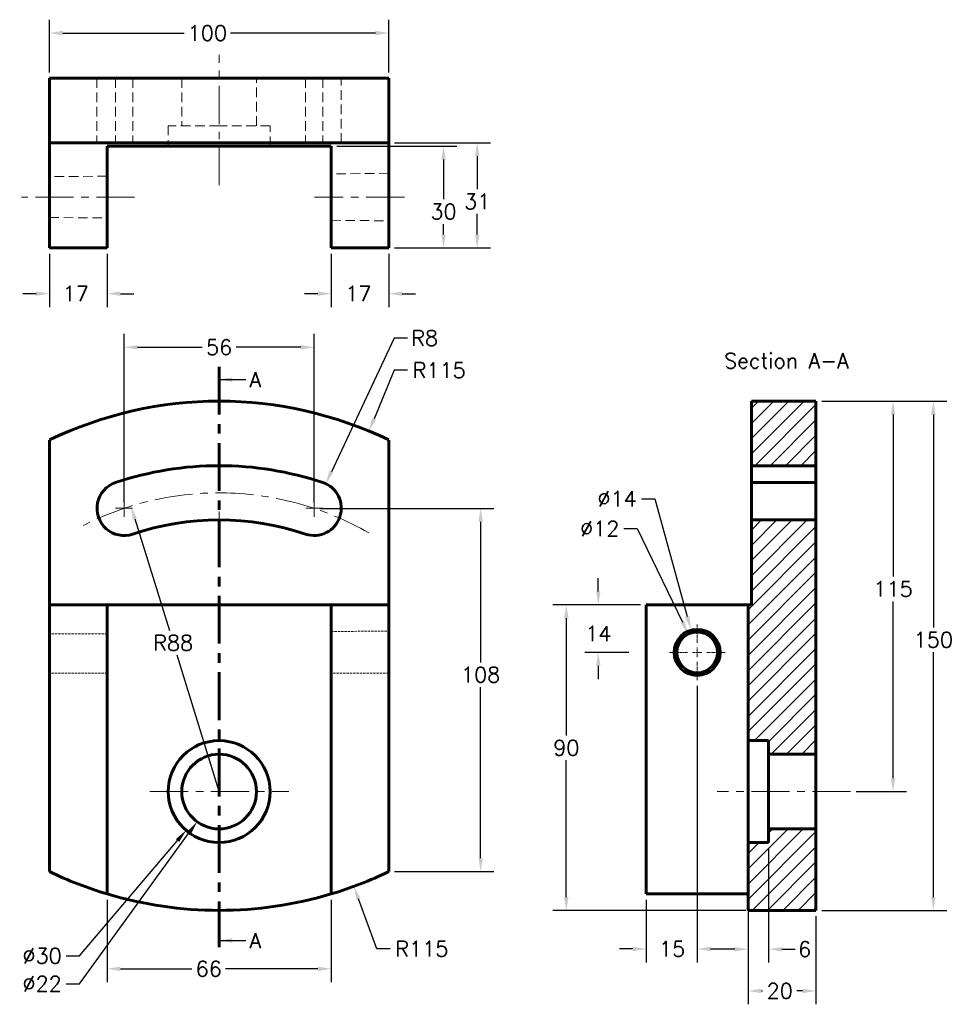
# Model space of a CAD drawing. Header units: inches. Extents: x 17 to 292, y 50 to 340.
import ezdxf

# ---------------------------------------------------------------- set-up
doc = ezdxf.new("R2010")
doc.units = ezdxf.units.IN
doc.header["$LTSCALE"] = 0.75
doc.linetypes.add('CENTER', pattern=[2, 1.25, -0.25, 0.25, -0.25])
doc.linetypes.add('HIDDEN', pattern=[0.375, 0.25, -0.125])
for name, color, linetype, lineweight in [('CEN', 7, 'CENTER', 15), ('DIM', 7, 'Continuous', 15), ('HID', 7, 'HIDDEN', 20), ('OBJ', 7, 'Continuous', 60)]:
    doc.layers.add(name, color=color, linetype=linetype, lineweight=lineweight)
doc.styles.add('ROMANS', font='romans.shx')
doc.styles.get("Standard").update_dxf_attribs({"font": 'romans.shx'})
doc.dimstyles.new('DIM2', dxfattribs={"dimscale": 0, "dimtxt": 0.08, "dimasz": 0.07, "dimexe": 0.07, "dimexo": 0.03, "dimgap": 0.025, "dimtad": 0, "dimtih": 1, "dimtoh": 1, "dimdec": 0, "dimzin": 0, "dimdsep": 46, "dimtxsty": 'ROMANS', "dimcen": 0, "dimadec": 0, "dimazin": 0, "dimtfac": 1, "dimtdec": 0, "dimtofl": 0, "dimtmove": 0, "dimatfit": 3, "dimfxl": 0, "dimtolj": 1, "dimtzin": 0, "dimarcsym": 0})
doc.dimstyles.new('DIM2$3', dxfattribs={"dimscale": 0, "dimtxt": 0.08, "dimasz": 0.07, "dimexe": 0.07, "dimexo": 0.03, "dimgap": 0.025, "dimtad": 0, "dimtih": 1, "dimtoh": 1, "dimdec": 0, "dimzin": 0, "dimdsep": 46, "dimtxsty": 'ROMANS', "dimcen": 0, "dimadec": 0, "dimazin": 0, "dimtfac": 1, "dimtdec": 0, "dimtofl": 0, "dimtmove": 0, "dimatfit": 3, "dimfxl": 0, "dimtolj": 1, "dimtzin": 0, "dimarcsym": 0})
doc.dimstyles.new('DIM2$4', dxfattribs={"dimscale": 0, "dimtxt": 0.08, "dimasz": 0.07, "dimexe": 0.07, "dimexo": 0.03, "dimgap": 0.025, "dimtad": 0, "dimtih": 1, "dimtoh": 1, "dimdec": 0, "dimzin": 0, "dimdsep": 46, "dimtxsty": 'ROMANS', "dimcen": 0, "dimadec": 0, "dimazin": 0, "dimtfac": 1, "dimtdec": 0, "dimtofl": 0, "dimtmove": 0, "dimatfit": 3, "dimfxl": 0, "dimtolj": 1, "dimtzin": 0, "dimarcsym": 0})
pattern_1 = [(45, (-67.6437, -47.0336), (-2.245064, 2.245064), [])]

# ---------------------------------------------------------------- blocks, each defined once
blk = doc.blocks.new('*D32')
at = {"layer": 'DEFPOINTS', "color": 0}
for p in [(231.31, 98.04), (237.31, 98.04), (237.31, 66.6)]:
    blk.add_point(p, dxfattribs=at)
at = {"layer": 'DIM', "color": 0, "lineweight": -2}
for p, q in [((231.31, 96.36), (231.31, 62.66)), ((237.31, 96.36), (237.31, 62.66)), ((227.37, 66.6), (223.44, 66.6)), ((241.24, 66.6), (245.18, 66.6))]:
    blk.add_line(p, q, dxfattribs=at)
at = {"layer": 'DIM', "color": 0}
for points in [[(227.37, 67.25), (227.37, 65.94), (231.31, 66.6)], [(241.24, 67.25), (241.24, 65.94), (237.31, 66.6)]]:
    blk.add_solid(points, dxfattribs=at)
at = {"layer": 'DIM', "color": 0, "insert": (247.97, 66.6), "char_height": 4.496, "attachment_point": 5, "style": 'ROMANS'}
blk.add_mtext('\\A1;6', dxfattribs=at)
blk = doc.blocks.new('*D33')
at = {"layer": 'DEFPOINTS', "color": 0}
for p in [(251.31, 228.04), (274.01, 228.04), (261.44, 113.04)]:
    blk.add_point(p, dxfattribs=at)
at = {"layer": 'DIM', "color": 0, "lineweight": -2}
for p, q in [((252.99, 228.04), (277.94, 228.04)), ((274.01, 224.11), (274.01, 176.37)), ((274.01, 116.98), (274.01, 169.07)), ((263.12, 113.04), (277.94, 113.04))]:
    blk.add_line(p, q, dxfattribs=at)
at = {"layer": 'DIM', "color": 0}
for points in [[(273.35, 224.11), (274.66, 224.11), (274.01, 228.04)], [(273.35, 116.98), (274.66, 116.98), (274.01, 113.04)]]:
    blk.add_solid(points, dxfattribs=at)
at = {"layer": 'DIM', "color": 0, "insert": (274.01, 172.72), "char_height": 4.496, "attachment_point": 5, "style": 'ROMANS'}
blk.add_mtext('\\A1;115', dxfattribs=at)
blk = doc.blocks.new('*D34')
at = {"layer": 'DEFPOINTS', "color": 0}
for p in [(213.69, 159.44), (218.93, 148.65)]:
    blk.add_point(p, dxfattribs=at)
at = {"layer": 'DIM', "color": 0, "lineweight": -2}
for p, q in [((194.66, 190.49), (198.6, 190.49)), ((198.6, 190.49), (211.97, 162.98))]:
    blk.add_line(p, q, dxfattribs=at)
at = {"layer": 'DIM', "color": 0}
blk.add_solid([(212.56, 163.26), (211.38, 162.69), (213.69, 159.44)], dxfattribs=at)
at = {"layer": 'DIM', "color": 0, "insert": (187.58, 190.49), "char_height": 4.496, "attachment_point": 5, "style": 'ROMANS'}
blk.add_mtext('\\A1;∅12', dxfattribs=at)
blk = doc.blocks.new('*D35')
at = {"layer": 'DEFPOINTS', "color": 0}
for p in [(214.45, 160.79), (218.17, 147.29)]:
    blk.add_point(p, dxfattribs=at)
at = {"layer": 'DIM', "color": 0, "lineweight": -2}
for p, q in [((199.89, 199.3), (203.83, 199.3)), ((203.83, 199.3), (213.4, 164.58))]:
    blk.add_line(p, q, dxfattribs=at)
at = {"layer": 'DIM', "color": 0}
blk.add_solid([(214.03, 164.76), (212.77, 164.41), (214.45, 160.79)], dxfattribs=at)
at = {"layer": 'DIM', "color": 0, "insert": (192.71, 199.3), "char_height": 4.496, "attachment_point": 5, "style": 'ROMANS'}
blk.add_mtext('\\A1;∅14', dxfattribs=at)
blk = doc.blocks.new('*D36')
at = {"layer": 'DEFPOINTS', "color": 0}
for p in [(216.31, 145.84), (201.31, 82.88), (201.31, 66.68)]:
    blk.add_point(p, dxfattribs=at)
at = {"layer": 'DIM', "color": 0, "lineweight": -2}
for p, q in [((216.31, 144.16), (216.31, 62.74)), ((201.31, 81.19), (201.31, 62.74)), ((197.37, 66.68), (193.44, 66.68)), ((220.24, 66.68), (224.18, 66.68))]:
    blk.add_line(p, q, dxfattribs=at)
at = {"layer": 'DIM', "color": 0}
for points in [[(197.37, 67.33), (197.37, 66.02), (201.31, 66.68)], [(220.24, 67.33), (220.24, 66.02), (216.31, 66.68)]]:
    blk.add_solid(points, dxfattribs=at)
at = {"layer": 'DIM', "color": 0, "insert": (208.91, 66.68), "char_height": 4.496, "attachment_point": 5, "style": 'ROMANS'}
blk.add_mtext('\\A1;15', dxfattribs=at)
blk = doc.blocks.new('*D37')
at = {"layer": 'DEFPOINTS', "color": 0}
for p in [(187.16, 168.04), (201.31, 168.04), (197.85, 154.04)]:
    blk.add_point(p, dxfattribs=at)
at = {"layer": 'DIM', "color": 0, "lineweight": -2}
for p, q in [((187.16, 171.98), (187.16, 175.91)), ((199.62, 168.04), (183.23, 168.04)), ((196.17, 154.04), (183.23, 154.04)), ((187.16, 150.11), (187.16, 146.17))]:
    blk.add_line(p, q, dxfattribs=at)
at = {"layer": 'DIM', "color": 0}
for points in [[(186.51, 171.98), (187.82, 171.98), (187.16, 168.04)], [(186.51, 150.11), (187.82, 150.11), (187.16, 154.04)]]:
    blk.add_solid(points, dxfattribs=at)
at = {"layer": 'DIM', "color": 0, "insert": (187.16, 159.55), "char_height": 4.496, "attachment_point": 5, "style": 'ROMANS'}
blk.add_mtext('\\A1;14', dxfattribs=at)
blk = doc.blocks.new('*D38')
at = {"layer": 'DEFPOINTS', "color": 0}
for p in [(177.75, 168.04), (201.31, 168.04), (232.31, 78.04)]:
    blk.add_point(p, dxfattribs=at)
at = {"layer": 'DIM', "color": 0, "lineweight": -2}
for p, q in [((199.62, 168.04), (173.81, 168.04)), ((177.75, 164.11), (177.75, 129.57)), ((177.75, 81.98), (177.75, 122.27)), ((230.62, 78.04), (173.81, 78.04))]:
    blk.add_line(p, q, dxfattribs=at)
at = {"layer": 'DIM', "color": 0}
for points in [[(177.09, 164.11), (178.4, 164.11), (177.75, 168.04)], [(177.09, 81.98), (178.4, 81.98), (177.75, 78.04)]]:
    blk.add_solid(points, dxfattribs=at)
at = {"layer": 'DIM', "color": 0, "insert": (177.75, 125.92), "char_height": 4.496, "attachment_point": 5, "style": 'ROMANS'}
blk.add_mtext('\\A1;90', dxfattribs=at)
blk = doc.blocks.new('*D39')
at = {"layer": 'DEFPOINTS', "color": 0}
for p in [(251.31, 228.04), (251.31, 78.04), (285.89, 78.04)]:
    blk.add_point(p, dxfattribs=at)
at = {"layer": 'DIM', "color": 0, "lineweight": -2}
for p, q in [((252.99, 228.04), (289.82, 228.04)), ((285.89, 224.11), (285.89, 161.4)), ((285.89, 81.98), (285.89, 154.09)), ((252.99, 78.04), (289.82, 78.04))]:
    blk.add_line(p, q, dxfattribs=at)
at = {"layer": 'DIM', "color": 0}
for points in [[(285.23, 224.11), (286.54, 224.11), (285.89, 228.04)], [(285.23, 81.98), (286.54, 81.98), (285.89, 78.04)]]:
    blk.add_solid(points, dxfattribs=at)
at = {"layer": 'DIM', "color": 0, "insert": (285.89, 157.75), "char_height": 4.496, "attachment_point": 5, "style": 'ROMANS'}
blk.add_mtext('\\A1;150', dxfattribs=at)
blk = doc.blocks.new('SW_CENTERMARK3')
at = {"color": 7, "linetype": 'Continuous'}
for q in [(96.84, 95.16), (95.59, 93.91), (96.84, 92.66), (98.09, 93.91)]:
    blk.add_line((96.84, 93.91), q, dxfattribs=at)
blk = doc.blocks.new('SW_CENTERMARK2')
at = {"color": 7, "linetype": 'Continuous'}
for q in [(68.84, 95.16), (67.59, 93.91), (68.84, 92.66), (70.09, 93.91)]:
    blk.add_line((68.84, 93.91), q, dxfattribs=at)
blk = doc.blocks.new('SW_CENTERMARK1')
at = {"color": 7, "linetype": 'Continuous'}
for q in [(82.84, 93.44), (81.59, 92.19), (82.84, 90.94), (84.09, 92.19)]:
    blk.add_line((82.84, 92.19), q, dxfattribs=at)
blk = doc.blocks.new('*D40')
at = {"layer": 'DEFPOINTS', "color": 0}
for p in [(106.86, 203.71), (103.46, 196.47)]:
    blk.add_point(p, dxfattribs=at)
at = {"layer": 'DIM', "color": 0, "lineweight": -2}
for p, q in [((127.04, 246.63), (108.54, 207.27)), ((130.97, 246.63), (127.04, 246.63))]:
    blk.add_line(p, q, dxfattribs=at)
at = {"layer": 'DIM', "color": 0}
blk.add_solid([(107.94, 207.55), (109.13, 206.99), (106.86, 203.71)], dxfattribs=at)
at = {"layer": 'DIM', "color": 0, "insert": (136.02, 246.63), "char_height": 4.496, "attachment_point": 5, "style": 'ROMANS'}
blk.add_mtext('\\A1;R8', dxfattribs=at)
blk = doc.blocks.new('*D41')
at = {"layer": 'DEFPOINTS', "color": 0}
for p in [(47.46, 243.91), (47.46, 196.47), (103.46, 196.47)]:
    blk.add_point(p, dxfattribs=at)
at = {"layer": 'DIM', "color": 0, "lineweight": -2}
for p, q in [((47.46, 198.15), (47.46, 247.84)), ((103.46, 198.15), (103.46, 247.84)), ((51.39, 243.91), (70.42, 243.91)), ((99.53, 243.91), (80.51, 243.91))]:
    blk.add_line(p, q, dxfattribs=at)
at = {"layer": 'DIM', "color": 0}
for points in [[(51.39, 244.57), (51.39, 243.25), (47.46, 243.91)], [(99.53, 244.57), (99.53, 243.25), (103.46, 243.91)]]:
    blk.add_solid(points, dxfattribs=at)
at = {"layer": 'DIM', "color": 0, "insert": (75.46, 243.91), "char_height": 4.496, "attachment_point": 5, "style": 'ROMANS'}
blk.add_mtext('\\A1;56', dxfattribs=at)
blk = doc.blocks.new('*D42')
at = {"layer": 'DEFPOINTS', "color": 0}
for p in [(42.46, 82.88), (108.46, 82.88), (108.46, 60.84)]:
    blk.add_point(p, dxfattribs=at)
at = {"layer": 'DIM', "color": 0, "lineweight": -2}
for p, q in [((42.46, 81.19), (42.46, 56.9)), ((108.46, 81.19), (108.46, 56.9)), ((46.39, 60.84), (67.46, 60.84)), ((104.53, 60.84), (77.34, 60.84))]:
    blk.add_line(p, q, dxfattribs=at)
at = {"layer": 'DIM', "color": 0}
for points in [[(46.39, 61.49), (46.39, 60.18), (42.46, 60.84)], [(104.53, 61.49), (104.53, 60.18), (108.46, 60.84)]]:
    blk.add_solid(points, dxfattribs=at)
at = {"layer": 'DIM', "color": 0, "insert": (72.4, 60.84), "char_height": 4.496, "attachment_point": 5, "style": 'ROMANS'}
blk.add_mtext('\\A1;66', dxfattribs=at)
blk = doc.blocks.new('*D43')
at = {"layer": 'DEFPOINTS', "color": 0}
for p in [(108.46, 303.16), (141.57, 303.16), (125.46, 273.16)]:
    blk.add_point(p, dxfattribs=at)
at = {"layer": 'DIM', "color": 0, "lineweight": -2}
for p, q in [((110.15, 303.16), (145.51, 303.16)), ((141.57, 299.22), (141.57, 287.52)), ((141.57, 277.09), (141.57, 280.21)), ((127.15, 273.16), (145.51, 273.16))]:
    blk.add_line(p, q, dxfattribs=at)
at = {"layer": 'DIM', "color": 0}
for points in [[(140.92, 299.22), (142.23, 299.22), (141.57, 303.16)], [(140.92, 277.09), (142.23, 277.09), (141.57, 273.16)]]:
    blk.add_solid(points, dxfattribs=at)
at = {"layer": 'DIM', "color": 0, "insert": (141.57, 283.87), "char_height": 4.496, "attachment_point": 5, "style": 'ROMANS'}
blk.add_mtext('\\A1;30', dxfattribs=at)
blk = doc.blocks.new('*D44')
at = {"layer": 'DEFPOINTS', "color": 0}
for p in [(125.46, 304.16), (151.5, 304.16), (125.46, 273.16)]:
    blk.add_point(p, dxfattribs=at)
at = {"layer": 'DIM', "color": 0, "lineweight": -2}
for p, q in [((127.15, 304.16), (155.43, 304.16)), ((151.5, 300.22), (151.5, 290.52)), ((151.5, 277.09), (151.5, 283.22)), ((127.15, 273.16), (155.43, 273.16))]:
    blk.add_line(p, q, dxfattribs=at)
at = {"layer": 'DIM', "color": 0}
for points in [[(150.84, 300.22), (152.15, 300.22), (151.5, 304.16)], [(150.84, 277.09), (152.15, 277.09), (151.5, 273.16)]]:
    blk.add_solid(points, dxfattribs=at)
at = {"layer": 'DIM', "color": 0, "insert": (151.5, 286.87), "char_height": 4.496, "attachment_point": 5, "style": 'ROMANS'}
blk.add_mtext('\\A1;31', dxfattribs=at)
blk = doc.blocks.new('*D45')
at = {"layer": 'DEFPOINTS', "color": 0}
for p in [(125.46, 336.47), (25.46, 323.16), (125.46, 323.16)]:
    blk.add_point(p, dxfattribs=at)
at = {"layer": 'DIM', "color": 0, "lineweight": -2}
for p, q in [((25.46, 324.84), (25.46, 340.41)), ((125.46, 324.84), (125.46, 340.41)), ((29.39, 336.47), (65.12, 336.47)), ((121.53, 336.47), (78.85, 336.47))]:
    blk.add_line(p, q, dxfattribs=at)
at = {"layer": 'DIM', "color": 0}
for points in [[(29.39, 337.13), (29.39, 335.82), (25.46, 336.47)], [(121.53, 337.13), (121.53, 335.82), (125.46, 336.47)]]:
    blk.add_solid(points, dxfattribs=at)
at = {"layer": 'DIM', "color": 0, "insert": (71.99, 336.47), "char_height": 4.496, "attachment_point": 5, "style": 'ROMANS'}
blk.add_mtext('\\A1;100', dxfattribs=at)
blk = doc.blocks.new('*D46')
at = {"layer": 'DEFPOINTS', "color": 0}
for p in [(231.31, 78.04), (251.31, 78.04), (231.31, 54.31)]:
    blk.add_point(p, dxfattribs=at)
at = {"layer": 'DIM', "color": 0, "lineweight": -2}
for p, q in [((231.31, 76.36), (231.31, 50.38)), ((251.31, 76.36), (251.31, 50.38)), ((235.24, 54.31), (235.58, 54.31)), ((247.37, 54.31), (245.67, 54.31))]:
    blk.add_line(p, q, dxfattribs=at)
at = {"layer": 'DIM', "color": 0}
for points in [[(235.24, 54.97), (235.24, 53.66), (231.31, 54.31)], [(247.37, 54.97), (247.37, 53.66), (251.31, 54.31)]]:
    blk.add_solid(points, dxfattribs=at)
at = {"layer": 'DIM', "color": 0, "insert": (240.63, 54.31), "char_height": 4.496, "attachment_point": 5, "style": 'ROMANS'}
blk.add_mtext('\\A1;20', dxfattribs=at)
blk = doc.blocks.new('*D47')
at = {"layer": 'DEFPOINTS', "color": 0}
for p in [(108.46, 273.16), (125.46, 273.16), (125.46, 259.7)]:
    blk.add_point(p, dxfattribs=at)
at = {"layer": 'DIM', "color": 0, "lineweight": -2}
for p, q in [((108.46, 271.47), (108.46, 255.77)), ((125.46, 271.47), (125.46, 255.77)), ((104.53, 259.7), (100.59, 259.7)), ((129.39, 259.7), (133.33, 259.7))]:
    blk.add_line(p, q, dxfattribs=at)
at = {"layer": 'DIM', "color": 0}
for points in [[(104.53, 260.36), (104.53, 259.05), (108.46, 259.7)], [(129.39, 260.36), (129.39, 259.05), (125.46, 259.7)]]:
    blk.add_solid(points, dxfattribs=at)
at = {"layer": 'DIM', "color": 0, "insert": (116.46, 259.7), "char_height": 4.496, "attachment_point": 5, "style": 'ROMANS'}
blk.add_mtext('\\A1;17', dxfattribs=at)
blk = doc.blocks.new('*D48')
at = {"layer": 'DEFPOINTS', "color": 0}
for p in [(25.46, 273.16), (42.46, 273.16), (42.46, 259.7)]:
    blk.add_point(p, dxfattribs=at)
at = {"layer": 'DIM', "color": 0, "lineweight": -2}
for p, q in [((25.46, 271.47), (25.46, 255.77)), ((42.46, 271.47), (42.46, 255.77)), ((21.53, 259.7), (17.59, 259.7)), ((46.39, 259.7), (50.33, 259.7))]:
    blk.add_line(p, q, dxfattribs=at)
at = {"layer": 'DIM', "color": 0}
for points in [[(21.53, 260.36), (21.53, 259.05), (25.46, 259.7)], [(46.39, 260.36), (46.39, 259.05), (42.46, 259.7)]]:
    blk.add_solid(points, dxfattribs=at)
at = {"layer": 'DIM', "color": 0, "insert": (33.21, 259.7), "char_height": 4.496, "attachment_point": 5, "style": 'ROMANS'}
blk.add_mtext('\\A1;17', dxfattribs=at)
blk = doc.blocks.new('*D49')
at = {"layer": 'DEFPOINTS', "color": 0}
for p in [(49.47, 197.12), (75.46, 113.04)]:
    blk.add_point(p, dxfattribs=at)
at = {"layer": 'DIM', "color": 0, "lineweight": -2}
for p, q in [((50.63, 193.36), (60.79, 160.51)), ((75.46, 113.04), (63.05, 153.2))]:
    blk.add_line(p, q, dxfattribs=at)
at = {"layer": 'DIM', "color": 0}
blk.add_solid([(51.26, 193.55), (50, 193.16), (49.47, 197.12)], dxfattribs=at)
at = {"layer": 'DIM', "color": 0, "insert": (61.92, 156.85), "char_height": 4.496, "attachment_point": 5, "style": 'ROMANS'}
blk.add_mtext('\\A1;R88', dxfattribs=at)
blk = doc.blocks.new('*D50')
at = {"layer": 'DEFPOINTS', "color": 0}
for p in [(119.59, 219.24), (75.46, 113.04)]:
    blk.add_point(p, dxfattribs=at)
at = {"layer": 'DIM', "color": 0, "lineweight": -2}
for p, q in [((127.04, 237.15), (121.1, 222.87)), ((130.97, 237.15), (127.04, 237.15))]:
    blk.add_line(p, q, dxfattribs=at)
at = {"layer": 'DIM', "color": 0}
blk.add_solid([(120.5, 223.12), (121.71, 222.62), (119.59, 219.24)], dxfattribs=at)
at = {"layer": 'DIM', "color": 0, "insert": (140.3, 237.15), "char_height": 4.496, "attachment_point": 5, "style": 'ROMANS'}
blk.add_mtext('\\A1;R115', dxfattribs=at)
blk = doc.blocks.new('*D51')
at = {"layer": 'DEFPOINTS', "color": 0}
for p in [(75.46, 193.04), (115.16, 85.11)]:
    blk.add_point(p, dxfattribs=at)
at = {"layer": 'DIM', "color": 0, "lineweight": -2}
for p, q in [((121.92, 66.73), (116.52, 81.42)), ((125.85, 66.73), (121.92, 66.73))]:
    blk.add_line(p, q, dxfattribs=at)
at = {"layer": 'DIM', "color": 0}
blk.add_solid([(117.13, 81.65), (115.9, 81.19), (115.16, 85.11)], dxfattribs=at)
at = {"layer": 'DIM', "color": 0, "insert": (135.18, 66.73), "char_height": 4.496, "attachment_point": 5, "style": 'ROMANS'}
blk.add_mtext('\\A1;R115', dxfattribs=at)
blk = doc.blocks.new('*D52')
at = {"layer": 'DEFPOINTS', "color": 0}
for p in [(103.46, 196.47), (125.46, 89.48), (152.51, 89.48)]:
    blk.add_point(p, dxfattribs=at)
at = {"layer": 'DIM', "color": 0, "lineweight": -2}
for p, q in [((105.15, 196.47), (156.44, 196.47)), ((152.51, 192.53), (152.51, 151.1)), ((152.51, 93.41), (152.51, 143.8)), ((127.15, 89.48), (156.44, 89.48))]:
    blk.add_line(p, q, dxfattribs=at)
at = {"layer": 'DIM', "color": 0}
for points in [[(151.85, 192.53), (153.17, 192.53), (152.51, 196.47)], [(151.85, 93.41), (153.17, 93.41), (152.51, 89.48)]]:
    blk.add_solid(points, dxfattribs=at)
at = {"layer": 'DIM', "color": 0, "insert": (152.51, 147.45), "char_height": 4.496, "attachment_point": 5, "style": 'ROMANS'}
blk.add_mtext('\\A1;108', dxfattribs=at)
blk = doc.blocks.new('*D53')
at = {"layer": 'DEFPOINTS', "color": 0}
for p in [(85.18, 124.47), (65.74, 101.62)]:
    blk.add_point(p, dxfattribs=at)
at = {"layer": 'DIM', "color": 0, "lineweight": -2}
for p, q in [((34.32, 64.66), (63.19, 98.62)), ((30.39, 64.66), (34.32, 64.66))]:
    blk.add_line(p, q, dxfattribs=at)
at = {"layer": 'DIM', "color": 0}
blk.add_solid([(62.7, 99.04), (63.69, 98.19), (65.74, 101.62)], dxfattribs=at)
at = {"layer": 'DIM', "color": 0, "insert": (23.31, 64.66), "char_height": 4.496, "attachment_point": 5, "style": 'ROMANS'}
blk.add_mtext('\\A1;∅30', dxfattribs=at)
blk = doc.blocks.new('*D54')
at = {"layer": 'DEFPOINTS', "color": 0}
for p in [(81.93, 121.94), (68.99, 104.14)]:
    blk.add_point(p, dxfattribs=at)
at = {"layer": 'DIM', "color": 0, "lineweight": -2}
for p, q in [((34.32, 56.42), (66.68, 100.96)), ((30.39, 56.42), (34.32, 56.42))]:
    blk.add_line(p, q, dxfattribs=at)
at = {"layer": 'DIM', "color": 0}
blk.add_solid([(66.15, 101.35), (67.21, 100.58), (68.99, 104.14)], dxfattribs=at)
at = {"layer": 'DIM', "color": 0, "insert": (23.31, 56.42), "char_height": 4.496, "attachment_point": 5, "style": 'ROMANS'}
blk.add_mtext('\\A1;∅22', dxfattribs=at)

msp = doc.modelspace()

# ---------------------------------------------------------------- hatches: boundary and pattern name
at = {"layer": 'DIM'}
h = msp.add_hatch(dxfattribs=at)
h.set_pattern_fill('ANSI31', color=256, style=0)
h.set_pattern_definition(pattern_1)
h.paths.add_polyline_path([(251.31, 228.04), (232.31, 228.04), (232.31, 209.04), (251.31, 209.04)])
h.paths.add_polyline_path([(232.31, 168.04), (231.31, 168.04), (231.31, 128.04), (237.31, 128.04), (237.31, 124.04), (251.31, 124.04), (251.31, 193.04), (232.31, 193.04)])
h = msp.add_hatch(dxfattribs=at)
h.set_pattern_fill('ANSI31', color=256, style=0)
h.set_pattern_definition(pattern_1)
h.paths.add_polyline_path([(237.31, 98.04), (231.31, 98.04), (231.31, 78.04), (251.31, 78.04), (251.31, 102.04), (237.31, 102.04)])

# ---------------------------------------------------------------- linework, layer by layer
at = {"layer": 'CEN', "ltscale": 12}
for p, q in [((75.46, 291.67), (75.46, 330.03)), ((50.57, 288.16), (17.27, 288.16)), ((130.05, 288.16), (103.57, 288.16)), ((55.06, 113.04), (95.98, 113.04)), ((261.53, 113.04), (222.23, 113.04))]:
    msp.add_line(p, q, dxfattribs=at)
at = {"layer": 'CEN', "lineweight": 60, "ltscale": 15}
msp.add_line((75.46, 238.18), (75.46, 67.17), dxfattribs=at)
at = {"layer": 'CEN'}
for p, q in [((216.31, 156.85), (216.31, 162.24)), ((213.5, 154.04), (208.11, 154.04)), ((214.9, 154.04), (217.71, 154.04)), ((216.31, 152.64), (216.31, 155.45)), ((219.12, 154.04), (224.51, 154.04)), ((216.31, 151.23), (216.31, 145.84))]:
    msp.add_line(p, q, dxfattribs=at)
at = {"layer": 'CEN', "ltscale": 12}
msp.add_arc((75.46, 113.04), 88, 59.9554, 117.3812, dxfattribs=at)
at = {"layer": 'HID', "color": 0, "ltscale": 15}
for p, q in [((39.46, 323.16), (39.46, 304.16)), ((44.92, 323.16), (44.92, 304.16)), ((50.01, 323.16), (50.01, 304.16)), ((64.46, 323.16), (64.46, 309.16)), ((86.46, 309.16), (86.46, 323.16)), ((100.92, 323.16), (100.92, 304.16)), ((106.01, 323.16), (106.01, 304.16)), ((111.46, 304.16), (111.46, 323.16)), ((60.46, 309.16), (60.46, 303.16)), ((75.46, 309.16), (60.46, 309.16)), ((90.46, 309.16), (75.46, 309.16)), ((90.46, 303.16), (90.46, 309.16)), ((42.46, 294.33), (25.46, 294.16)), ((125.46, 295.16), (108.46, 294.99)), ((25.46, 282.16), (42.46, 281.99)), ((108.46, 281.33), (125.46, 281.16))]:
    msp.add_line(p, q, dxfattribs=at)
at = {"layer": 'HID', "ltscale": 3.5}
for p, q in [((108.46, 160.21), (125.42, 160.28)), ((42.46, 159.46), (25.65, 159.46)), ((42.46, 147.87), (25.65, 147.87)), ((125.46, 147.87), (108.49, 147.87))]:
    msp.add_line(p, q, dxfattribs=at)
at = {"layer": 'OBJ'}
for p, q in [((125.46, 323.16), (25.46, 323.16)), ((25.46, 304.16), (25.46, 323.16)), ((125.46, 304.16), (125.46, 323.16)), ((25.46, 273.16), (25.46, 304.16)), ((125.46, 304.16), (25.46, 304.16)), ((42.46, 303.16), (42.46, 273.16)), ((108.46, 303.16), (42.46, 303.16)), ((108.46, 303.16), (108.46, 273.16)), ((125.46, 273.16), (125.46, 304.16)), ((42.46, 273.16), (25.46, 273.16)), ((125.46, 273.16), (108.46, 273.16)), ((232.31, 209.04), (232.31, 228.04)), ((251.31, 228.04), (232.31, 228.04)), ((251.31, 209.04), (251.31, 228.04)), ((25.46, 216.6), (25.46, 168.04)), ((125.46, 168.04), (125.46, 216.6)), ((232.31, 209.04), (232.31, 204.05)), ((232.31, 209.04), (251.31, 209.04)), ((251.31, 209.04), (251.31, 204.05)), ((232.31, 204.05), (232.31, 193.04)), ((251.31, 204.05), (232.31, 204.05)), ((251.31, 204.05), (251.31, 193.04)), ((232.31, 168.04), (232.31, 193.04)), ((251.31, 193.04), (232.31, 193.04)), ((251.31, 124.04), (251.31, 193.04)), ((25.46, 168.04), (25.46, 89.48)), ((42.46, 168.04), (25.46, 168.04)), ((108.46, 168.04), (42.46, 168.04)), ((42.46, 168.04), (42.46, 82.88)), ((125.46, 168.04), (108.46, 168.04)), ((108.46, 82.88), (108.46, 168.04)), ((125.46, 89.48), (125.46, 168.04)), ((231.31, 168.04), (201.31, 168.04)), ((201.31, 168.04), (201.31, 82.88)), ((232.31, 168.04), (231.31, 168.04)), ((231.31, 128.04), (231.31, 168.04)), ((231.31, 128.04), (231.31, 98.04)), ((237.31, 128.04), (231.31, 128.04)), ((237.31, 124.04), (237.31, 128.04)), ((237.31, 124.04), (237.31, 102.04)), ((251.31, 124.04), (237.31, 124.04)), ((251.31, 124.04), (251.31, 102.04)), ((237.31, 102.04), (251.31, 102.04)), ((237.31, 98.04), (237.31, 102.04)), ((251.31, 78.04), (251.31, 102.04)), ((231.31, 78.04), (231.31, 98.04)), ((231.31, 98.04), (237.31, 98.04)), ((231.31, 82.88), (201.31, 82.88)), ((231.31, 78.04), (251.31, 78.04))]:
    msp.add_line(p, q, dxfattribs=at)
for centre, radius in [((216.31, 154.04), 6.79), ((216.31, 154.04), 6), ((75.46, 113.04), 15), ((75.46, 113.04), 11)]:
    msp.add_circle(centre, radius, dxfattribs=at)
for centre, radius, start, end in [((75.46, 113.04), 115, 64.2285, 115.7715), ((75.46, 113.04), 96, 71.447, 108.553), ((47.46, 196.47), 8, 108.553, 288.553), ((103.46, 196.47), 8, 251.447, 71.447), ((75.46, 113.04), 80, 71.447, 108.553), ((75.46, 193.04), 115, 244.2285, 253.3242), ((75.46, 193.04), 115, 286.6758, 295.7715), ((75.46, 193.04), 115, 253.3242, 286.6758)]:
    msp.add_arc(centre, radius, start, end, dxfattribs=at)

# ---------------------------------------------------------------- block references
at = {"layer": 'CEN', "xscale": 2, "yscale": 2, "zscale": 2}
for name in ['SW_CENTERMARK2', 'SW_CENTERMARK3', 'SW_CENTERMARK1']:
    msp.add_blockref(name, (-90.21, 8.66), dxfattribs=at)

# ---------------------------------------------------------------- texts
at = {"layer": 'DIM', "char_height": 4.46, "attachment_point": 1}
for s, insert in [('Section A-A ', (224.26, 242.17)), ('A', (84.42, 236.6)), ('A', (84.42, 71.37))]:
    msp.add_mtext(s, dxfattribs=dict(at, insert=insert))

# ---------------------------------------------------------------- dimensions: what is measured, and where the dimension line sits
at = {"layer": 'DIM'}
for base, p1, p2, picture, middle in [((125.46, 336.47), (25.46, 323.16), (125.46, 323.16), '*D45', (71.99, 336.47)), ((42.46, 259.7), (25.46, 273.16), (42.46, 273.16), '*D48', (33.21, 259.7)), ((125.46, 259.7), (108.46, 273.16), (125.46, 273.16), '*D47', (116.46, 259.7)), ((47.46, 243.91), (103.46, 196.47), (47.46, 196.47), '*D41', (75.46, 243.91)), ((201.31, 66.68), (216.31, 145.84), (201.31, 82.88), '*D36', (208.91, 66.68)), ((108.46, 60.84), (42.46, 82.88), (108.46, 82.88), '*D42', (72.4, 60.84)), ((231.31, 54.31), (251.31, 78.04), (231.31, 78.04), '*D46', (240.63, 54.31))]:
    dim = msp.add_linear_dim(base=base, p1=p1, p2=p2, dimstyle='DIM2', override={"dimscale": 56.199688}, dxfattribs=at)
    dim.commit()
    dim.dimension.update_dxf_attribs({"geometry": picture, "text_midpoint": middle, "dimtype": 160})
for base, p1, p2, angle, picture, middle in [((141.57, 303.16), (125.46, 273.16), (108.46, 303.16), 90, '*D43', (141.57, 283.87)), ((151.5, 304.16), (125.46, 273.16), (125.46, 304.16), 90, '*D44', (151.5, 286.87)), ((274.01, 228.04), (261.44, 113.04), (251.31, 228.04), 90, '*D33', (274.01, 172.72)), ((285.89, 78.04), (251.31, 228.04), (251.31, 78.04), 90, '*D39', (285.89, 157.75)), ((187.16, 168.04), (197.85, 154.04), (201.31, 168.04), 90, '*D37', (187.16, 159.55)), ((177.75, 168.04), (232.31, 78.04), (201.31, 168.04), 90, '*D38', (177.75, 125.92)), ((237.31, 66.6), (231.31, 98.04), (237.31, 98.04), 180, '*D32', (247.97, 66.6))]:
    dim = msp.add_linear_dim(base=base, p1=p1, p2=p2, angle=angle, dimstyle='DIM2', override={"dimscale": 56.199688}, dxfattribs=at)
    dim.commit()
    dim.dimension.update_dxf_attribs({"geometry": picture, "text_midpoint": middle, "dimtype": 160})
for center, mpoint, override, picture, middle in [((103.46, 196.47), (106.86, 203.71), {"dimscale": 56.199688}, '*D40', (136.02, 246.63)), ((75.46, 113.04), (119.59, 219.24), {"dimscale": 56.199688}, '*D50', (140.3, 237.15)), ((75.46, 113.04), (49.47, 197.12), {"dimscale": 56.199688, "dimtmove": 2}, '*D49', (61.92, 156.85)), ((75.46, 193.04), (115.16, 85.11), {"dimscale": 56.199688}, '*D51', (135.18, 66.73))]:
    dim = msp.add_radius_dim(center=center, mpoint=mpoint, dimstyle='DIM2$4', override=override, dxfattribs=at)
    dim.commit()
    dim.dimension.update_dxf_attribs({"geometry": picture, "text_midpoint": middle, "dimtype": 164})
for p1, p2, picture, middle in [((218.17, 147.29), (214.45, 160.79), '*D35', (192.71, 199.3)), ((218.93, 148.65), (213.69, 159.44), '*D34', (187.58, 190.49)), ((85.18, 124.47), (65.74, 101.62), '*D53', (23.31, 64.66)), ((81.93, 121.94), (68.99, 104.14), '*D54', (23.31, 56.42))]:
    dim = msp.add_diameter_dim_2p(p1=p1, p2=p2, dimstyle='DIM2$3', override={"dimscale": 56.199688}, dxfattribs=at)
    dim.commit()
    dim.dimension.update_dxf_attribs({"geometry": picture, "text_midpoint": middle, "dimtype": 163})
dim = msp.add_linear_dim(base=(152.51, 89.48), p1=(103.46, 196.47), p2=(125.46, 89.48), angle=90, text='108', dimstyle='DIM2', override={"dimscale": 56.199688}, dxfattribs=at)
dim.commit()
dim.dimension.update_dxf_attribs({"geometry": '*D52', "text_midpoint": (152.51, 147.45), "dimtype": 160})

# ---------------------------------------------------------------- leaders
for points in [[(75.4, 234.4), (83.36, 234.4)], [(75.4, 69.17), (83.36, 69.17)]]:
    msp.add_leader(points, dimstyle='DIM2', override={"dimscale": 56.199688}, dxfattribs=at)

doc.saveas('drawing.dxf')
